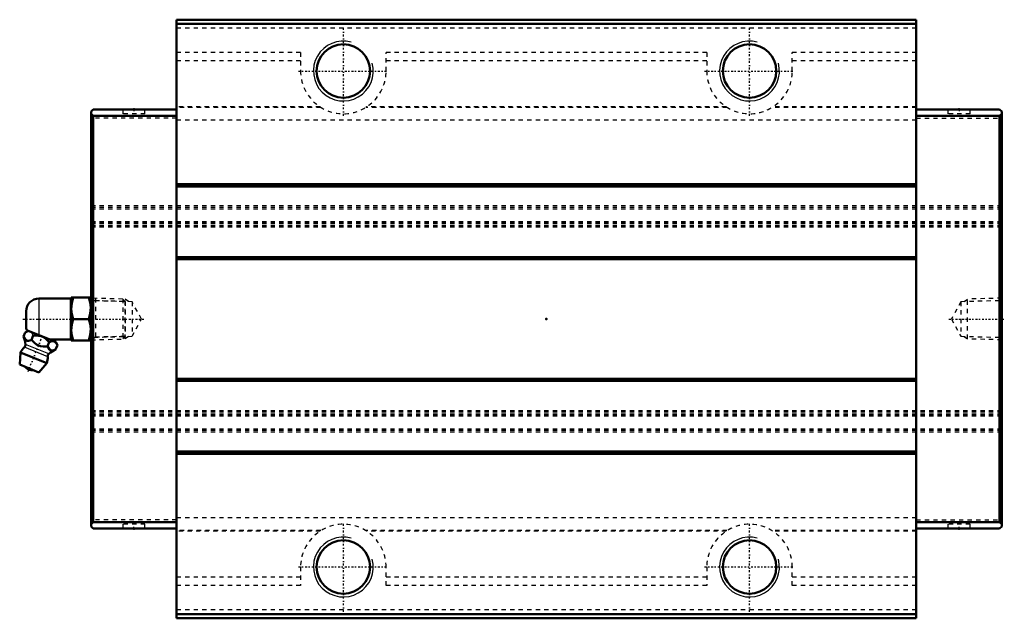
# Model space of a CAD drawing. Header units: millimetres. Extents: x -123 to 107, y -70 to 70.
import ezdxf

# ---------------------------------------------------------------- set-up
doc = ezdxf.new("R2010")
doc.units = ezdxf.units.MM
doc.linetypes.add('Center', pattern=[1.5, 0.45, -0.5, 0.05, -0.5])
doc.linetypes.add('Dashed', pattern=[2, 1, -1])
for name, color, linetype, lineweight in [('2d ConnectionPoints', 7, 'Continuous', 50), ('AM_0', 7, 'Continuous', 50), ('AM_4', 3, 'Continuous', 25), ('AM_5', 3, 'Continuous', 25), ('AM_7', 7, 'Center', 25), ('AM_9', 6, 'Dashed', 25)]:
    doc.layers.add(name, color=color, linetype=linetype, lineweight=lineweight)

# ---------------------------------------------------------------- blocks, each defined once
blk = doc.blocks.new('1_B_PT1_8_SHS_grease_nipple_joint_0_in_SHS55LC1SS_GK__BLOCK_B_PT1_81__4')
at = {"layer": 'AM_0'}
for p, q in [((-111.2, 4.8), (-118.7, 4.8)), ((-111.13, 5), (-111.2, 4.88)), ((-111.2, 4.88), (-111.2, -4.88)), ((-111.13, 5), (-106.57, 5)), ((-106.5, 4.88), (-106.57, 5)), ((-121.7, 1.8), (-121.7, -1.8)), ((-110.68, 0), (-107.02, 0)), ((-122.29, -4.1), (-121.89, -3.12)), ((-121.11, -2.79), (-121.89, -3.12)), ((-114.72, -5.37), (-121.59, -2.59)), ((-120.41, -4.86), (-120.02, -3.87)), ((-116.67, -6.37), (-116.27, -5.39)), ((-116.13, -4.8), (-111.2, -4.8)), ((-114.79, -7.13), (-114.39, -6.14)), ((-114.39, -6.14), (-114.72, -5.37)), ((-111.2, -4.88), (-111.13, -5)), ((-106.57, -5), (-111.13, -5)), ((-106.57, -5), (-106.5, -4.88)), ((-123, -7.85), (-123.2, -10.68)), ((-116.88, -10.32), (-123, -7.85)), ((-118.71, -12.5), (-123.2, -10.68)), ((-118.71, -12.5), (-116.88, -10.32))]:
    blk.add_line(p, q, dxfattribs=at)
for points in [[(-110.68, 5), (-111.02, 3.69), (-111.13, 2.32), (-111, 1.16), (-110.68, 0)], [(-107.02, 0), (-106.68, 1.31), (-106.57, 2.68), (-106.7, 3.84), (-107.02, 5)], [(-110.68, 0), (-111.02, -1.31), (-111.13, -2.68), (-111, -3.84), (-110.68, -5)], [(-107.02, -5), (-106.68, -3.69), (-106.57, -2.32), (-106.7, -1.16), (-107.02, 0)], [(-122.29, -4.1), (-122.1, -4.5), (-121.88, -4.84), (-121.47, -5.1), (-121.16, -5.1), (-120.82, -5.02), (-120.41, -4.86)], [(-116.27, -5.39), (-117.11, -4.6), (-117.63, -4.27), (-118.21, -4.03), (-119.43, -3.85), (-120.02, -3.87)], [(-120.41, -4.86), (-120.12, -5.18), (-119.7, -5.6), (-119.23, -5.97), (-118.36, -6.33), (-117.69, -6.41), (-117.01, -6.4), (-116.67, -6.37)], [(-116.67, -6.37), (-116.48, -6.77), (-116.26, -7.11), (-115.85, -7.37), (-115.54, -7.37), (-115.2, -7.29), (-114.79, -7.13)], [(-114.39, -6.14), (-114.65, -5.66), (-115.01, -5.32), (-115.32, -5.21), (-115.67, -5.21), (-116.27, -5.39)]]:
    blk.add_lwpolyline(points, dxfattribs=at)
for centre, radius, start, end in [((-118.7, 1.8), 3, 90, 180), ((-118.7, -1.8), 3, 180, 195.4389), ((-127.82, -6.41), 6, 4.5497, 22.6322), ((-119.94, -9.09), 3.3, 131.1614, 158), ((-122.64, -6), 0.8, 311.1614, 4.5497), ((-119.94, -9.09), 3.3, 338, 4.8386), ((-115.86, -8.74), 0.8, 131.4503, 184.8386), ((-112.41, -12.64), 6, 113.3271, 131.4503), ((-120.39, -10.18), 1.82, 214.2344, 281.7656)]:
    blk.add_arc(centre, radius, start, end, dxfattribs=at)
at = {"layer": 'AM_4'}
for p, q in [((-118.7, 4.8), (-118.7, -3.76)), ((-116.65, -8.81), (-122.11, -6.6)), ((-116.39, -8.14), (-121.84, -5.94))]:
    blk.add_line(p, q, dxfattribs=at)
at = {"layer": 'AM_5', "linetype": 'Dashed'}
for p, q in [((-106.5, 4.86), (-105.52, 4.26)), ((-105.5, 4.86), (-105.5, -4.86)), ((-98.52, 4.08), (-105.52, 4.26)), ((-106.5, -4.86), (-105.52, -4.26)), ((-98.52, -4.08), (-105.52, -4.26))]:
    blk.add_line(p, q, dxfattribs=at)
at = {"layer": 'AM_7'}
blk.add_line((-121.23, -12.26), (-117.76, -3.69), dxfattribs=at)
at = {"layer": 'AM_9'}
for p, q in [((-99.08, 4.67), (-106.5, 4.86)), ((-98.5, 4.06), (-99.08, 4.67)), ((-99.08, 4.67), (-99.08, -4.67)), ((-98.5, 4.06), (-98.5, -4.06)), ((-99.08, -4.67), (-98.5, -4.06)), ((-106.5, -4.86), (-99.08, -4.67))]:
    blk.add_line(p, q, dxfattribs=at)
blk.add_lwpolyline([(-120.02, -3.87), (-120.28, -3.39), (-120.64, -3.05), (-120.94, -2.94), (-121.29, -2.94), (-121.89, -3.12)], dxfattribs=at)
blk = doc.blocks.new('2_SHS55LCSSB_PT1_81_Slide25_55_0_in_SHS55LC1SS_GK__BLOCK_B_PT1_81__4')
at = {"layer": 'AM_0'}
for p, q in [((86.5, 70), (-86.5, 70)), ((-86.5, 70), (-86.5, -70)), ((86.5, 70), (86.5, -70)), ((86.5, 69), (-86.5, 69)), ((-106.5, 48.5), (-106, 49)), ((-106.5, 48.5), (-106.5, -48.5)), ((-86.5, 49), (-106, 49)), ((86.5, 49), (106, 49)), ((106.5, 48.5), (106, 49)), ((106.5, 48.5), (106.5, -48.5)), ((-106, 47.5), (-106.5, 48)), ((-106, -47.5), (-106, 47.5)), ((-86.5, 47.5), (-106, 47.5)), ((86.5, 47.5), (106, 47.5)), ((106, 47.5), (106.5, 48)), ((106, -47.5), (106, 47.5)), ((86.5, 31.5), (-86.5, 31.5)), ((86.5, 31), (-86.5, 31)), ((86.5, 14.5), (-86.5, 14.5)), ((86.5, 14), (-86.5, 14)), ((86.5, -14), (-86.5, -14)), ((86.5, -14.5), (-86.5, -14.5)), ((86.5, -31), (-86.5, -31)), ((86.5, -31.5), (-86.5, -31.5)), ((-106.5, -48), (-106, -47.5)), ((-86.5, -47.5), (-106, -47.5)), ((86.5, -47.5), (106, -47.5)), ((106.5, -48), (106, -47.5)), ((-106, -49), (-106.5, -48.5)), ((-86.5, -49), (-106, -49)), ((86.5, -49), (106, -49)), ((106, -49), (106.5, -48.5)), ((86.5, -69), (-86.5, -69)), ((86.5, -70), (-86.5, -70))]:
    blk.add_line(p, q, dxfattribs=at)
for centre in [(-47.5, 58), (47.5, 58), (-47.5, -58), (47.5, -58)]:
    blk.add_circle(centre, 6.25, dxfattribs=at)
at = {"layer": 'AM_5', "linetype": 'Dashed'}
for p, q in [((-98.5, -4.66), (-98.5, 4.66)), ((-97.72, 4.06), (-98.5, 4.66)), ((97.72, 4.06), (98.5, 4.66)), ((106.5, 4.86), (98.5, 4.66)), ((98.5, -4.66), (98.5, 4.66)), ((-97.72, -4.06), (-98.5, -4.66)), ((97.72, -4.06), (98.5, -4.66)), ((106.5, -4.86), (98.5, -4.66))]:
    blk.add_line(p, q, dxfattribs=at)
at = {"layer": 'AM_5'}
for centre in [(-47.5, 58), (47.5, 58), (-47.5, -58), (47.5, -58)]:
    blk.add_arc(centre, 7, 75, 15, dxfattribs=at)
at = {"layer": 'AM_7'}
for p, q in [((-47.5, 47.5), (-47.5, 68.5)), ((47.5, 47.5), (47.5, 68.5)), ((-58, 58), (-37, 58)), ((37, 58), (58, 58)), ((-96.5, 49.05), (-96.5, 47.95)), ((96.5, 49.05), (96.5, 47.95)), ((-122.46, 0), (-94.13, 0)), ((94.13, 0), (107.09, 0)), ((-96.5, -49.05), (-96.5, -47.95)), ((-47.5, -68.5), (-47.5, -47.5)), ((47.5, -68.5), (47.5, -47.5)), ((96.5, -49.05), (96.5, -47.95)), ((-58, -58), (-37, -58)), ((37, -58), (58, -58))]:
    blk.add_line(p, q, dxfattribs=at)
at = {"layer": 'AM_9'}
for p, q in [((86.5, 68), (-86.5, 68)), ((-57.5, 62.29), (-86.5, 62.29)), ((-57.5, 62.29), (-57.5, 58)), ((37.5, 62.29), (-37.5, 62.29)), ((-37.5, 58), (-37.5, 62.29)), ((37.5, 62.29), (37.5, 58)), ((57.5, 58), (57.5, 62.29)), ((86.5, 62.29), (57.5, 62.29)), ((-57.5, 60.41), (-86.5, 60.41)), ((37.5, 60.41), (-37.5, 60.41)), ((86.5, 60.41), (57.5, 60.41)), ((-99.1, 49), (-99.1, 48)), ((-93.9, 48), (-93.9, 49)), ((-52.96, 49.62), (-86.5, 49.62)), ((-52.77, 49.5), (-86.5, 49.5)), ((-42.04, 49.62), (-42.23, 49.5)), ((42.23, 49.5), (-42.23, 49.5)), ((42.04, 49.62), (-42.04, 49.62)), ((42.23, 49.5), (42.04, 49.62)), ((86.5, 49.5), (52.77, 49.5)), ((86.5, 49.62), (52.96, 49.62)), ((93.9, 49), (93.9, 48)), ((99.1, 48), (99.1, 49)), ((-86.5, 47), (-106.5, 47)), ((-93.9, 48), (-99.1, 48)), ((86.5, 46.5), (-86.5, 46.5)), ((86.5, 47), (106.5, 47)), ((99.1, 48), (93.9, 48)), ((106.5, 26.5), (-106.5, 26.5)), ((106.5, 26.09), (-106.5, 26.09)), ((-106.5, 25.8), (106.5, 25.8)), ((106.5, 22.73), (-106.5, 22.73)), ((106.5, 22.72), (-106.5, 22.72)), ((106.5, 22.58), (-106.5, 22.58)), ((106.5, 22.23), (-106.5, 22.23)), ((106.5, 21.79), (-106.5, 21.79)), ((106.5, 21.5), (-106.5, 21.5)), ((-105.93, 4.27), (-106.5, 4.86)), ((106.5, 4.86), (105.93, 4.27)), ((-96.92, 4.04), (-105.93, 4.27)), ((-105.93, 4.27), (-105.93, -4.27)), ((-94.72, 0), (-96.92, 4.04)), ((-96.92, 4.04), (-96.92, -4.04)), ((96.92, 4.04), (94.72, 0)), ((105.93, 4.27), (96.92, 4.04)), ((96.92, 4.04), (96.92, -4.04)), ((105.93, 4.27), (105.93, -4.27)), ((-96.92, -4.04), (-94.72, 0)), ((94.72, 0), (96.92, -4.04)), ((-106.5, -4.86), (-105.93, -4.27)), ((-105.93, -4.27), (-96.92, -4.04)), ((96.92, -4.04), (105.93, -4.27)), ((105.93, -4.27), (106.5, -4.86)), ((106.5, -21.5), (-106.5, -21.5)), ((106.5, -21.79), (-106.5, -21.79)), ((106.5, -22.23), (-106.5, -22.23)), ((106.5, -22.58), (-106.5, -22.58)), ((106.5, -22.72), (-106.5, -22.72)), ((106.5, -22.73), (-106.5, -22.73)), ((106.5, -25.8), (-106.5, -25.8)), ((106.5, -26.09), (-106.5, -26.09)), ((106.5, -26.5), (-106.5, -26.5)), ((-86.5, -47), (-106.5, -47)), ((-93.9, -48), (-99.1, -48)), ((-99.1, -48), (-99.1, -49)), ((-93.9, -49), (-93.9, -48)), ((86.5, -46.5), (-86.5, -46.5)), ((86.5, -47), (106.5, -47)), ((99.1, -48), (93.9, -48)), ((93.9, -48), (93.9, -49)), ((99.1, -49), (99.1, -48)), ((-52.77, -49.5), (-86.5, -49.5)), ((-52.96, -49.62), (-86.5, -49.62)), ((42.23, -49.5), (-42.23, -49.5)), ((42.04, -49.62), (-42.04, -49.62)), ((86.5, -49.5), (52.77, -49.5)), ((86.5, -49.62), (52.96, -49.62)), ((-57.5, -58), (-57.5, -62.29)), ((-37.5, -62.29), (-37.5, -58)), ((37.5, -58), (37.5, -62.29)), ((57.5, -62.29), (57.5, -58)), ((-57.5, -60.41), (-86.5, -60.41)), ((37.5, -60.41), (-37.5, -60.41)), ((86.5, -60.41), (57.5, -60.41)), ((-57.5, -62.29), (-86.5, -62.29)), ((37.5, -62.29), (-37.5, -62.29)), ((86.5, -62.29), (57.5, -62.29)), ((86.5, -68), (-86.5, -68))]:
    blk.add_line(p, q, dxfattribs=at)
for centre, start, end in [((-47.5, 58), 180, 360), ((47.5, 58), 180, 360), ((-47.5, -58), 0, 180), ((47.5, -58), 0, 180)]:
    blk.add_arc(centre, 10, start, end, dxfattribs=at)

msp = doc.modelspace()

# ---------------------------------------------------------------- linework, layer by layer
at = {"layer": '2d ConnectionPoints'}
for p in [(-96.5, 49), (96.5, 49), (-106.5, 0), (0, 0), (106.5, 0), (-96.5, -49), (96.5, -49)]:
    msp.add_point(p, dxfattribs=at)

# ---------------------------------------------------------------- block references
for name in ['2_SHS55LCSSB_PT1_81_Slide25_55_0_in_SHS55LC1SS_GK__BLOCK_B_PT1_81__4', '1_B_PT1_8_SHS_grease_nipple_joint_0_in_SHS55LC1SS_GK__BLOCK_B_PT1_81__4']:
    msp.add_blockref(name, (0, 0))

doc.saveas('drawing.dxf')
